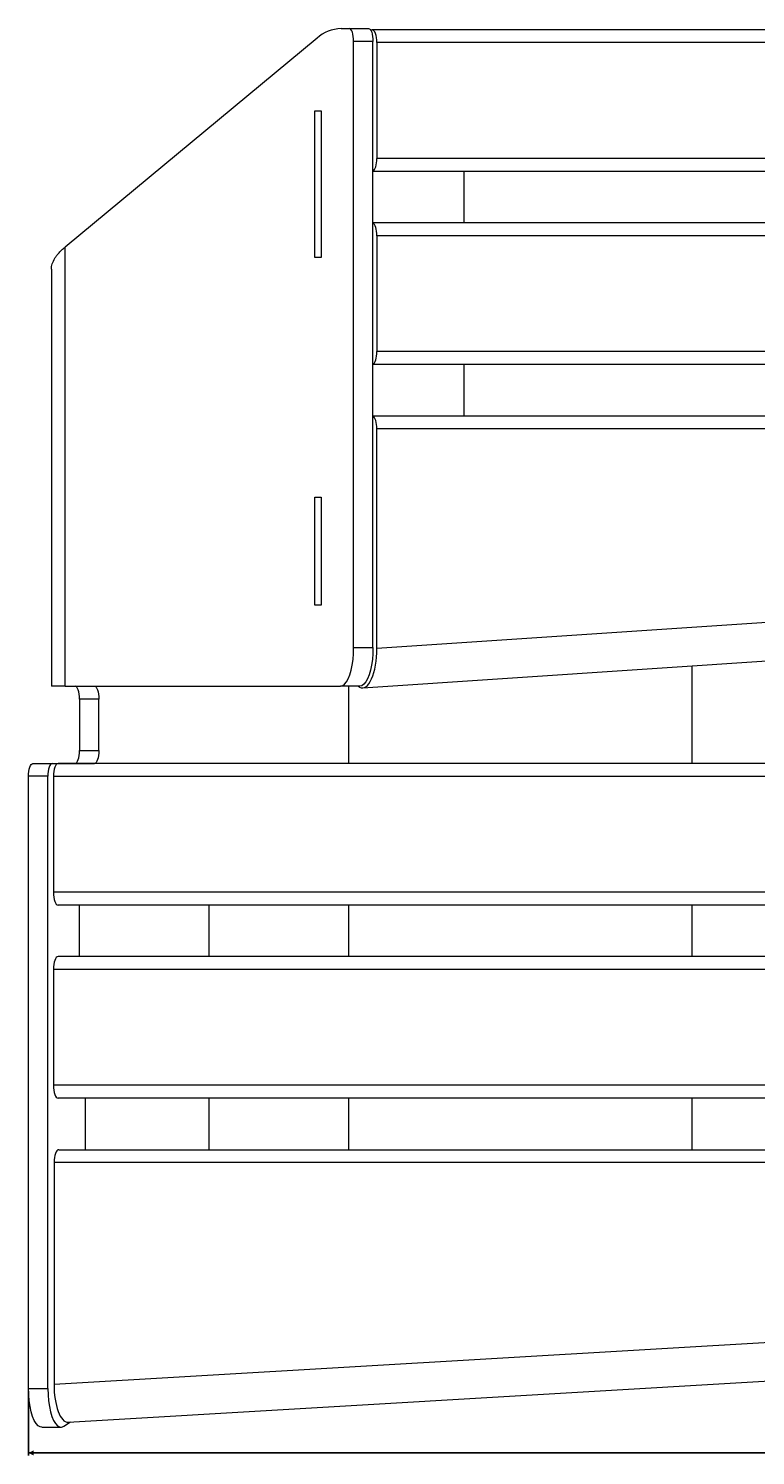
# Model space of a CAD drawing. Header units: millimetres. Extents: x 72 to 2598, y 61 to 1542.
# Tile 1 of 10: x 72 to 355, y 61 to 615. Entities that reach past the tile are written whole.
import ezdxf

# ---------------------------------------------------------------- set-up
doc = ezdxf.new("R2010")
doc.units = ezdxf.units.MM
doc.layers.add('FORMAT', color=7, linetype='Continuous')
doc.styles.add('SLDTEXTSTYLE1', font='TXT', dxfattribs={"width": 0.605})
doc.dimstyles.new('SLDDIMSTYLE1', dxfattribs={"dimtxt": 2.568319, "dimasz": 2, "dimexe": 0, "dimexo": 0.0625, "dimgap": 0.64208, "dimtad": 1, "dimrnd": 1e-09, "dimzin": 12, "dimdsep": 46, "dimtxsty": 'SLDTEXTSTYLE1', "dimsah": 1, "dimcen": 0.09, "dimadec": 0, "dimazin": 3, "dimtfac": 1, "dimtofl": 0, "dimtmove": 0, "dimatfit": 3, "dimfxl": 0, "dimfrac": 2, "dimtolj": 1, "dimtzin": 12, "dimarcsym": 0})

# ---------------------------------------------------------------- blocks, each defined once
blk = doc.blocks.new('_D_2')
at = {"layer": 'FORMAT'}
for p, q in [((72.14, 85.79), (72.14, 60.79)), ((1962.14, 85.79), (1962.14, 60.79)), ((1962.14, 61.78), (72.14, 61.78))]:
    blk.add_line(p, q, dxfattribs=at)
for points in [[(72.14, 61.78), (74.14, 60.78), (74.14, 62.78)], [(1962.14, 61.78), (1960.14, 62.78), (1960.14, 60.78)]]:
    blk.add_solid(points, dxfattribs=at)
at = {"layer": 'FORMAT', "insert": (1013.22, 65.19), "char_height": 2.646, "attachment_point": 1, "style": 'SLDTEXTSTYLE1'}
blk.add_mtext('1890', dxfattribs=at)

msp = doc.modelspace()

# ---------------------------------------------------------------- linework, layer by layer
at = {"color": 7, "linetype": 'Continuous', "lineweight": 15}
for p, q in [((184.279, 611.244), (86.357, 530.162)), ((193.599, 615.028), (196.801, 615.028)), ((196.801, 615.028), (204.318, 615.028)), ((206.028, 610.028), (198.511, 610.028)), ((198.511, 374.579), (198.511, 610.028)), ((205.05, 614.548), (205.7, 614.548)), ((1827.862, 614.548), (205.7, 614.548)), ((206.028, 374.579), (206.028, 610.028)), ((1826.042, 609.548), (207.52, 609.548)), ((207.52, 609.548), (207.52, 564.548)), ((183.359, 583.048), (185.856, 583.048)), ((183.359, 526.048), (183.359, 583.048)), ((185.856, 583.048), (185.856, 526.048)), ((1826.042, 564.548), (207.52, 564.548)), ((1827.862, 559.548), (206.028, 559.548)), ((241.374, 559.548), (241.374, 539.548)), ((1827.862, 539.548), (206.028, 539.548)), ((207.52, 534.548), (207.52, 489.548)), ((1826.042, 534.548), (207.52, 534.548)), ((86.357, 359.579), (86.357, 530.162)), ((81.05, 521.531), (81.05, 359.579)), ((185.856, 526.048), (183.359, 526.048)), ((1826.042, 489.548), (207.52, 489.548)), ((1827.862, 484.548), (206.028, 484.548)), ((241.374, 484.548), (241.374, 464.548)), ((206.028, 464.548), (1827.862, 464.548)), ((1826.042, 459.548), (207.52, 459.548)), ((207.52, 374.3), (207.52, 459.548)), ((183.359, 433.048), (185.856, 433.048)), ((183.359, 391.048), (183.359, 433.048)), ((185.856, 433.048), (185.856, 391.048)), ((207.52, 374.3), (1016.781, 428.447)), ((202.06, 358.901), (1016.781, 413.414)), ((185.856, 391.048), (183.359, 391.048)), ((198.511, 374.579), (206.028, 374.579)), ((86.357, 359.579), (81.05, 359.579)), ((86.357, 359.579), (193.381, 359.579)), ((200.898, 359.579), (193.381, 359.579)), ((200.832, 359.204), (200.172, 359.579)), ((99.496, 354.579), (91.979, 354.579)), ((91.979, 354.579), (91.979, 334.579)), ((99.496, 334.579), (99.496, 354.579)), ((91.979, 334.579), (99.496, 334.579)), ((73.852, 329.579), (81.369, 329.579)), ((81.369, 329.579), (97.786, 329.579)), ((1950.968, 329.548), (83.607, 329.548)), ((79.659, 324.579), (72.141, 324.579)), ((72.141, 86.782), (72.141, 324.579)), ((79.659, 86.782), (79.659, 324.579)), ((1952.787, 324.548), (81.787, 324.548)), ((81.787, 324.548), (81.787, 279.548)), ((1952.787, 279.548), (81.787, 279.548)), ((1950.968, 274.548), (83.607, 274.548)), ((91.801, 274.548), (91.801, 254.548)), ((142.218, 274.548), (142.218, 254.548)), ((1952.787, 249.548), (81.787, 249.548)), ((81.787, 249.548), (81.787, 204.548)), ((1950.968, 254.548), (83.607, 254.548)), ((1952.787, 204.548), (81.787, 204.548)), ((1950.968, 199.548), (83.607, 199.548)), ((94.218, 199.548), (94.218, 179.548)), ((142.218, 199.548), (142.218, 179.548)), ((83.879, 179.548), (1951.239, 179.548)), ((1953.059, 174.548), (82.059, 174.548)), ((82.059, 174.548), (82.059, 88.438)), ((82.059, 88.438), (1017.559, 143.438)), ((87.518, 73.733), (1017.559, 128.412)), ((72.141, 86.782), (79.659, 86.782)), ((85.877, 72.123), (88.506, 73.791)), ((77.272, 71.782), (84.789, 71.782))]:
    msp.add_line(p, q, dxfattribs=at)
at = {"color": 8, "linetype": 'Continuous', "lineweight": 15}
for p, q in [((330.04, 329.548), (330.04, 367.464)), ((196.604, 329.548), (196.604, 359.579)), ((196.604, 254.548), (196.604, 274.548)), ((330.04, 254.548), (330.04, 274.548)), ((196.604, 179.548), (196.604, 199.548)), ((330.04, 179.548), (330.04, 199.548))]:
    msp.add_line(p, q, dxfattribs=at)
at = {"color": 7, "linetype": 'Continuous', "lineweight": 15, "flags": 128}
for points in [[(198.511, 610.028), (198.478, 611.004), (198.381, 611.942), (198.223, 612.806), (198.01, 613.564), (197.751, 614.186), (197.455, 614.648), (197.134, 614.932), (196.801, 615.028)], [(204.318, 615.028), (204.652, 614.932), (204.973, 614.648), (205.268, 614.186), (205.528, 613.564), (205.74, 612.806), (205.898, 611.942), (205.996, 611.004), (206.028, 610.028)], [(193.381, 359.579), (194.183, 359.764), (194.966, 360.313), (195.71, 361.214), (196.396, 362.444), (197.008, 363.973), (197.531, 365.763), (197.952, 367.769), (198.26, 369.944), (198.448, 372.233), (198.511, 374.579)], [(206.028, 374.579), (205.965, 372.233), (205.777, 369.944), (205.469, 367.769), (205.049, 365.763), (204.526, 363.973), (203.914, 362.444), (203.227, 361.214), (202.483, 360.313), (201.701, 359.764), (200.898, 359.579)], [(91.979, 354.579), (91.946, 355.555), (91.848, 356.493), (91.69, 357.357), (91.478, 358.115), (91.219, 358.737), (90.923, 359.199), (90.602, 359.483), (90.269, 359.579)], [(97.786, 359.579), (98.12, 359.483), (98.441, 359.199), (98.736, 358.737), (98.995, 358.115), (99.208, 357.357), (99.366, 356.493), (99.463, 355.555), (99.496, 354.579)], [(90.269, 329.579), (90.602, 329.675), (90.923, 329.96), (91.219, 330.422), (91.478, 331.044), (91.69, 331.801), (91.848, 332.666), (91.946, 333.604), (91.979, 334.579)], [(99.496, 334.579), (99.463, 333.604), (99.366, 332.666), (99.208, 331.801), (98.995, 331.044), (98.736, 330.422), (98.441, 329.96), (98.12, 329.675), (97.786, 329.579)], [(72.141, 324.579), (72.174, 325.555), (72.272, 326.493), (72.43, 327.357), (72.642, 328.115), (72.902, 328.737), (73.197, 329.199), (73.518, 329.483), (73.852, 329.579)], [(81.369, 329.579), (81.036, 329.483), (80.715, 329.199), (80.419, 328.737), (80.16, 328.115), (79.947, 327.357), (79.789, 326.493), (79.692, 325.555), (79.659, 324.579)], [(77.272, 71.782), (76.704, 71.874), (75.888, 72.338), (75.109, 73.181), (74.386, 74.381), (73.739, 75.907), (73.184, 77.718), (72.737, 79.767), (72.409, 82.001), (72.209, 84.36), (72.141, 86.782)], [(79.659, 86.782), (79.726, 84.36), (79.927, 82.001), (80.255, 79.767), (80.702, 77.718), (81.256, 75.907), (81.903, 74.381), (82.626, 73.181), (83.406, 72.338), (84.222, 71.874), (85.053, 71.802), (85.877, 72.123)]]:
    msp.add_lwpolyline(points, dxfattribs=at)
at = {"color": 7, "linetype": 'Continuous', "lineweight": 15}
msp.add_arc((194.129, 600.354), 14.684, 92.06973, 132.12738, dxfattribs=at)
for centre, major_axis, ratio, start_param, end_param in [((205.7, 609.548), (0, 5), 0.3639702, 4.712389, 6.2831853), ((205.7, 564.548), (0, 5), 0.3639702, 3.3229973, 4.712389), ((205.7, 534.548), (0, 5), 0.3639702, 4.712389, 6.1017807), ((205.7, 489.548), (0, 5), 0.3639702, 3.3229973, 4.712389), ((205.7, 459.548), (0, 5), 0.3639702, 4.712389, 6.1017807), ((202.06, 373.934), (0.153, 15.038), 0.3629114, 2.94268, 4.7403692), ((83.607, 324.548), (0, 5), 0.3639702, 0, 1.5707963), ((83.607, 279.548), (0, 5), 0.3639702, 1.5707963, 3.1415927), ((83.607, 249.548), (0, 5), 0.3639702, 0, 1.5707963), ((83.607, 204.548), (0, 5), 0.3639702, 1.5707963, 3.1415927), ((83.879, 174.548), (0, 5), 0.3639702, 0, 1.5707963), ((87.518, 88.759), (0.134, 15.029), 0.3631519, 1.5954001, 3.1661965)]:
    msp.add_ellipse(centre, major_axis=major_axis, ratio=ratio, start_param=start_param, end_param=end_param, dxfattribs=at)
msp.add_open_spline([(81.053, 521.531), (81.052, 521.537), (80.945, 522.248), (81.322, 523.673), (82.084, 525.451), (83.079, 526.886), (83.994, 527.973), (85.071, 529.067), (85.928, 529.796), (86.357, 530.162)], degree=3, knots=[0, 0, 0, 0, 0.0020872, 0.2473793, 0.4950384, 0.6198777, 0.7462798, 0.8729092, 1, 1, 1, 1], dxfattribs=at)

# ---------------------------------------------------------------- dimensions: what is measured, and where the dimension line sits
at = {"layer": 'FORMAT'}
dim = msp.add_linear_dim(base=(72.141, 61.782), p1=(1962.141, 86.782), p2=(72.141, 86.782), dimstyle='SLDDIMSTYLE1', dxfattribs=at)
dim.commit()
dim.dimension.update_dxf_attribs({"geometry": '_D_2', "text_midpoint": (1017.141, 61.782), "dimtype": 160})

doc.saveas('drawing.dxf')
